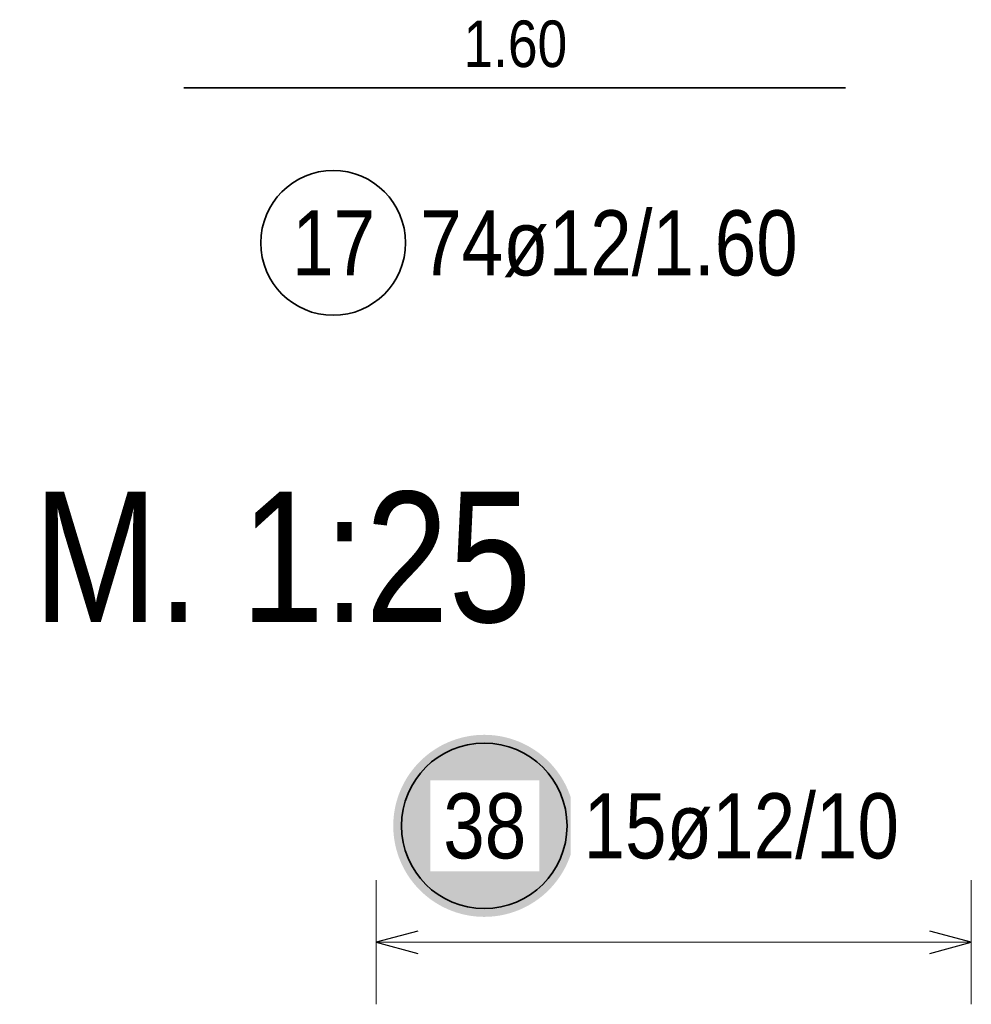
# Model space of a CAD drawing. Header units: millimetres. Extents: x -2.7 to 34.1, y -3.5 to 21.
# Tile 6 of 62: x 4.3 to 5.5, y 4.1 to 5.3. Entities that reach past the tile are written whole.
import ezdxf

# ---------------------------------------------------------------- set-up
doc = ezdxf.new("R2010")
doc.units = ezdxf.units.MM
doc.layers.add('Achsen', color=7, linetype='Continuous', lineweight=20)
doc.styles.add('Arial Narrow', font='ARIALN.TTF')

msp = doc.modelspace()

# ---------------------------------------------------------------- hatches: boundary and pattern name
at = {"lineweight": 25, "true_color": 0xffffff}
msp.add_hatch(color=7, dxfattribs=at).paths.add_polyline_path([(5.011761, 4.340692), (5.011694, 4.344531), (5.011493, 4.348365), (5.011158, 4.35219), (5.01069, 4.356001), (5.01009, 4.359793), (5.009357, 4.363562), (5.008493, 4.367304), (5.0075, 4.371012), (5.006377, 4.374684), (5.005127, 4.378314), (5.003751, 4.381899), (5.002251, 4.385433), (5.000628, 4.388913), (4.998885, 4.392334), (4.997024, 4.395692), (4.995046, 4.398983), (4.992955, 4.402203), (4.990753, 4.405349), (4.988442, 4.408415), (4.986026, 4.411399), (4.983507, 4.414297), (4.980888, 4.417105), (4.978173, 4.41982), (4.975365, 4.422438), (4.972467, 4.424957), (4.969484, 4.427373), (4.966417, 4.429684), (4.963272, 4.431886), (4.960052, 4.433977), (4.956761, 4.435955), (4.953403, 4.437816), (4.949982, 4.43956), (4.946502, 4.441182), (4.942967, 4.442682), (4.939383, 4.444058), (4.935753, 4.445308), (4.932081, 4.446431), (4.928372, 4.447425), (4.924631, 4.448288), (4.920862, 4.449021), (4.91707, 4.449622), (4.913259, 4.45009), (4.909434, 4.450424), (4.9056, 4.450625), (4.901761, 4.450692), (4.897922, 4.450625), (4.894088, 4.450424), (4.890263, 4.45009), (4.886452, 4.449622), (4.882659, 4.449021), (4.87889, 4.448288), (4.875149, 4.447425), (4.871441, 4.446431), (4.867769, 4.445308), (4.864139, 4.444058), (4.860554, 4.442682), (4.85702, 4.441182), (4.85354, 4.43956), (4.850119, 4.437816), (4.846761, 4.435955), (4.84347, 4.433977), (4.84025, 4.431886), (4.837104, 4.429684), (4.834038, 4.427373), (4.831054, 4.424957), (4.828156, 4.422438), (4.825348, 4.41982), (4.822633, 4.417105), (4.820015, 4.414297), (4.817496, 4.411399), (4.81508, 4.408415), (4.812769, 4.405349), (4.810567, 4.402203), (4.808475, 4.398983), (4.806498, 4.395692), (4.804637, 4.392334), (4.802893, 4.388913), (4.801271, 4.385433), (4.799771, 4.381899), (4.798395, 4.378314), (4.797145, 4.374684), (4.796022, 4.371012), (4.795028, 4.367304), (4.794165, 4.363562), (4.793432, 4.359793), (4.792831, 4.356001), (4.792363, 4.35219), (4.792029, 4.348365), (4.791828, 4.344531), (4.791761, 4.340692), (4.791828, 4.336853), (4.792029, 4.333019), (4.792363, 4.329194), (4.792831, 4.325383), (4.793432, 4.321591), (4.794165, 4.317822), (4.795028, 4.314081), (4.796022, 4.310372), (4.797145, 4.3067), (4.798395, 4.30307), (4.799771, 4.299485), (4.801271, 4.295951), (4.802893, 4.292471), (4.804637, 4.28905), (4.806498, 4.285692), (4.808475, 4.282401), (4.810567, 4.279181), (4.812769, 4.276036), (4.81508, 4.272969), (4.817496, 4.269986), (4.820015, 4.267088), (4.822633, 4.26428), (4.825348, 4.261565), (4.828156, 4.258946), (4.831054, 4.256427), (4.834038, 4.254011), (4.837104, 4.2517), (4.84025, 4.249498), (4.84347, 4.247407), (4.846761, 4.245429), (4.850119, 4.243568), (4.85354, 4.241825), (4.85702, 4.240202), (4.860554, 4.238702), (4.864139, 4.237326), (4.867769, 4.236076), (4.871441, 4.234953), (4.875149, 4.23396), (4.87889, 4.233096), (4.882659, 4.232363), (4.886452, 4.231763), (4.890263, 4.231295), (4.894088, 4.23096), (4.897922, 4.230759), (4.901761, 4.230692), (4.9056, 4.230759), (4.909434, 4.23096), (4.913259, 4.231295), (4.91707, 4.231763), (4.920862, 4.232363), (4.924631, 4.233096), (4.928372, 4.23396), (4.932081, 4.234953), (4.935753, 4.236076), (4.939383, 4.237326), (4.942967, 4.238702), (4.946502, 4.240202), (4.949982, 4.241825), (4.953403, 4.243568), (4.956761, 4.245429), (4.960052, 4.247407), (4.963272, 4.249498), (4.966417, 4.2517), (4.969484, 4.254011), (4.972467, 4.256427), (4.975365, 4.258946), (4.978173, 4.261565), (4.980888, 4.26428), (4.983507, 4.267088), (4.986026, 4.269986), (4.988442, 4.272969), (4.990753, 4.276036), (4.992955, 4.279181), (4.995046, 4.282401), (4.997024, 4.285692), (4.998885, 4.28905), (5.000628, 4.292471), (5.002251, 4.295951), (5.003751, 4.299485), (5.005127, 4.30307), (5.006377, 4.3067), (5.0075, 4.310372), (5.008493, 4.314081), (5.009357, 4.317822), (5.01009, 4.321591), (5.01069, 4.325383), (5.011158, 4.329194), (5.011493, 4.333019)])

# ---------------------------------------------------------------- linework, layer by layer
at = {"color": 2, "linetype": 'Continuous', "lineweight": 35, "ltscale": 2}
msp.add_line((4.538455, 5.232693), (5.338459, 5.232693), dxfattribs=at)
at = {"color": 5, "linetype": 'Continuous', "lineweight": 18, "ltscale": 2}
for p, q in [((4.7713, 4.275), (4.7713, 4.125)), ((5.490373, 4.125), (5.490373, 4.275)), ((5.490373, 4.2), (4.7713, 4.2))]:
    msp.add_line(p, q, dxfattribs=at)
at = {"color": 3, "linetype": 'Continuous', "lineweight": 25, "ltscale": 2}
for p, q in [((4.8213, 4.213397), (4.7713, 4.2)), ((5.490373, 4.2), (5.440373, 4.213397)), ((4.7713, 4.2), (4.8213, 4.186603)), ((5.440373, 4.186603), (5.490373, 4.2))]:
    msp.add_line(p, q, dxfattribs=at)
at = {"color": 2, "linetype": 'Continuous', "lineweight": 35, "ltscale": 2}
for centre, radius in [((4.719153, 5.045193), 0.0875), ((4.901761, 4.340692), 0.1)]:
    msp.add_circle(centre, radius, dxfattribs=at)

# ---------------------------------------------------------------- texts
at = {"color": 3, "lineweight": 25, "insert": (4.876582, 5.313943), "char_height": 0.05625, "attachment_point": 1, "line_spacing_factor": 0.9, "style": 'Arial Narrow'}
msp.add_mtext('1.60', dxfattribs=at)
at = {"color": 2, "lineweight": 35, "char_height": 0.07875, "attachment_point": 1, "line_spacing_factor": 0.9, "style": 'Arial Narrow'}
for s, insert in [('17', (4.66954, 5.084568)), ('74ø12/1.60', (4.824153, 5.084568))]:
    msp.add_mtext(s, dxfattribs=dict(at, insert=insert))
at = {"color": 2, "lineweight": 35, "insert": (5.021761, 4.380067), "char_height": 0.07875, "attachment_point": 1, "line_spacing_factor": 0.9, "style": 'Arial Narrow', "bg_fill": 3, "box_fill_scale": 1.2, "bg_fill_color": 256, "bg_fill_true_color": 13158600, "bg_fill_transparency": 0}
msp.add_mtext('15ø12/10', dxfattribs=at)
at = {"layer": 'Achsen', "color": 1, "lineweight": 70, "style": 'Arial Narrow'}
msp.add_text('Schnitt A - A   M. 1:25', height=0.1575, dxfattribs=at).set_placement((3.203662, 4.586905))

# ---------------------------------------------------------------- next in the draw order: texts
at = {"color": 2, "lineweight": 35, "insert": (4.852148, 4.380067), "char_height": 0.07875, "attachment_point": 1, "line_spacing_factor": 0.9, "style": 'Arial Narrow', "bg_fill": 3, "box_fill_scale": 1.2, "bg_fill_color": 256, "bg_fill_true_color": 13158600, "bg_fill_transparency": 0}
msp.add_mtext('38', dxfattribs=at)

doc.saveas('drawing.dxf')
